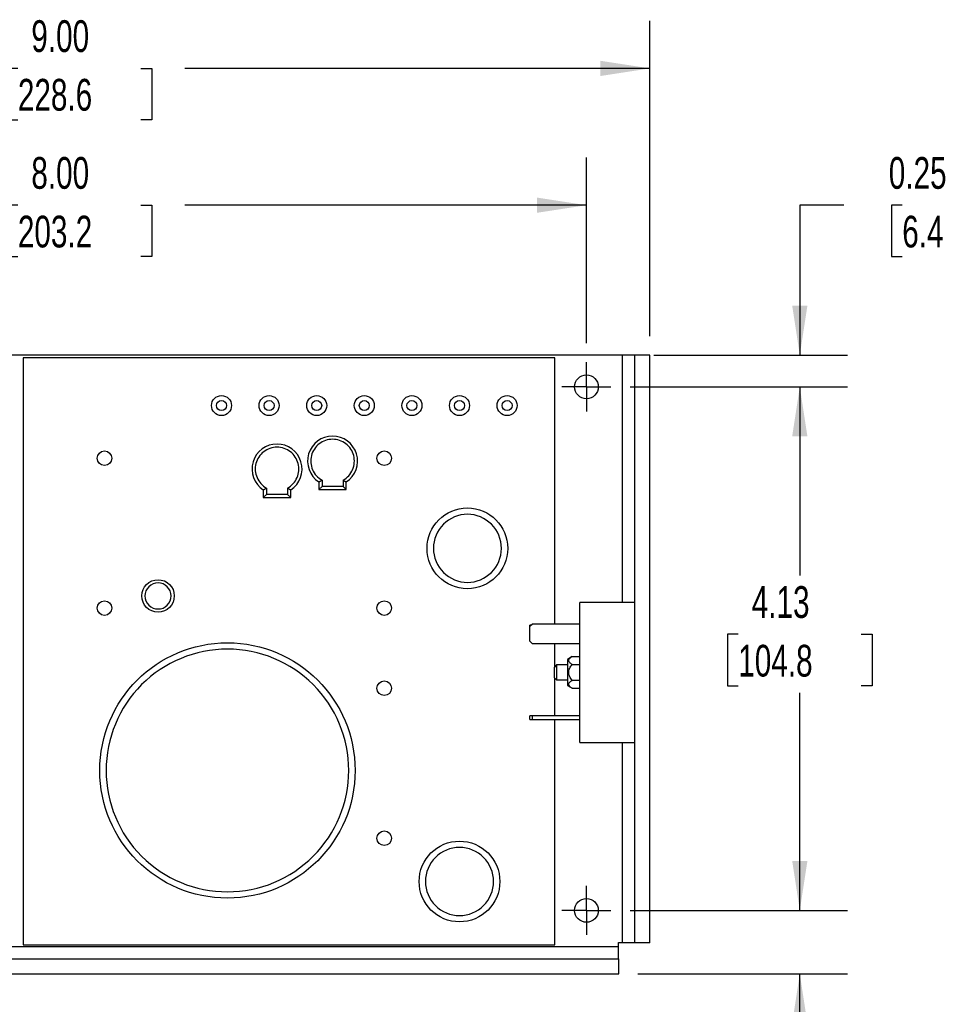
# Model space of a CAD drawing. Header units: inches. Extents: x 0.7 to 32.2, y 0.7 to 24.8.
# Tile 6 of 16: x 14.3 to 21.6, y 9.6 to 17.4. Entities that reach past the tile are written whole.
import ezdxf

# ---------------------------------------------------------------- set-up
doc = ezdxf.new("R2010")
doc.units = ezdxf.units.IN
doc.header["$LTSCALE"] = 3
doc.header["$MEASUREMENT"] = 0
doc.linetypes.add('CENTERX2', pattern=[0.8, 0.5, -0.1, 0.1, -0.1])
doc.layers.add('CENTER', color=40, linetype='CENTERX2')
doc.layers.add('DIMENSIONS', color=140, linetype='Continuous', lineweight=25)
doc.styles.add('SLDTEXTSTYLE0', font='TXT', dxfattribs={"width": 0.7})
doc.dimstyles.new('SLDDIMSTYLE0', dxfattribs={"dimtxt": 0.254883, "dimasz": 0.39, "dimexe": 0, "dimexo": 0.0625, "dimgap": 0.063721, "dimtad": 0, "dimtih": 1, "dimtoh": 1, "dimrnd": 1e-09, "dimzin": 12, "dimdsep": 46, "dimtxsty": 'SLDTEXTSTYLE0', "dimsah": 1, "dimcen": 0.09, "dimadec": 0, "dimazin": 3, "dimtfac": 1, "dimtofl": 0, "dimtmove": 0, "dimatfit": 3, "dimfxl": 0, "dimfrac": 2, "dimtolj": 1, "dimtzin": 12, "dimarcsym": 0})
doc.dimstyles.new('SLDDIMSTYLE1', dxfattribs={"dimtxt": 0.254883, "dimasz": 0.39, "dimexe": 0, "dimexo": 0.0625, "dimgap": 0.063721, "dimtad": 0, "dimtih": 1, "dimtoh": 1, "dimrnd": 1e-09, "dimzin": 0, "dimdsep": 46, "dimtxsty": 'SLDTEXTSTYLE0', "dimsah": 1, "dimcen": 0.09, "dimadec": 0, "dimazin": 0, "dimtfac": 1, "dimtmove": 0, "dimatfit": 0, "dimfxl": 0, "dimfrac": 2, "dimtolj": 1, "dimtzin": 12, "dimarcsym": 0})
doc.dimstyles.new('SLDDIMSTYLE2', dxfattribs={"dimtxt": 0.254883, "dimasz": 0.39, "dimexe": 0, "dimexo": 0.0625, "dimgap": 0.063721, "dimtad": 0, "dimtih": 1, "dimtoh": 1, "dimrnd": 1e-09, "dimdsep": 46, "dimtxsty": 'SLDTEXTSTYLE0', "dimsah": 1, "dimcen": 0.09, "dimadec": 0, "dimazin": 2, "dimtfac": 1, "dimtmove": 0, "dimatfit": 0, "dimfxl": 0, "dimfrac": 2, "dimtolj": 1, "dimtzin": 12, "dimarcsym": 0})
doc.dimstyles.new('SLDDIMSTYLE3', dxfattribs={"dimtxt": 0.254883, "dimasz": 0.39, "dimexe": 0, "dimexo": 0.0625, "dimgap": 0.063721, "dimtad": 0, "dimtih": 1, "dimtoh": 1, "dimrnd": 1e-09, "dimzin": 4, "dimdsep": 46, "dimtxsty": 'SLDTEXTSTYLE0', "dimsah": 1, "dimcen": 0.09, "dimadec": 0, "dimazin": 1, "dimtfac": 1, "dimtofl": 0, "dimtmove": 0, "dimatfit": 3, "dimfxl": 0, "dimfrac": 2, "dimtolj": 1, "dimtzin": 12, "dimarcsym": 0})

# ---------------------------------------------------------------- blocks, each defined once
blk = doc.blocks.new('_D')
at = {"layer": 'DIMENSIONS'}
for p, q in [((19.099, 14.4625), (20.8116, 14.4625)), ((20.4366, 14.4625), (20.4366, 12.9748)), ((19.9519, 12.5127), (19.8663, 12.5127)), ((19.8663, 12.5127), (19.8663, 12.1076)), ((20.9213, 12.5127), (21.0069, 12.5127)), ((21.0069, 12.5127), (21.0069, 12.1076)), ((19.8663, 12.1076), (19.9519, 12.1076)), ((21.0069, 12.1076), (20.9213, 12.1076)), ((20.4366, 10.3375), (20.4366, 12.0505)), ((19.099, 10.3375), (20.8116, 10.3375))]:
    blk.add_line(p, q, dxfattribs=at)
for points in [[(20.4366, 14.4625), (20.3766, 14.0725), (20.4966, 14.0725)], [(20.4366, 10.3375), (20.4966, 10.7275), (20.3766, 10.7275)]]:
    blk.add_solid(points, dxfattribs=at)
at = {"layer": 'DIMENSIONS', "char_height": 0.25, "attachment_point": 1, "style": 'SLDTEXTSTYLE0'}
for s, insert in [('4.13', (20.0579, 12.892)), ('104.8', (19.9519, 12.4298))]:
    blk.add_mtext(s, dxfattribs=dict(at, insert=insert))
blk = doc.blocks.new('_D_1')
at = {"layer": 'DIMENSIONS'}
for p, q in [((20.4366, 10.3375), (20.4366, 11.0875)), ((19.099, 10.3375), (20.8116, 10.3375)), ((19.161, 9.8375), (20.8116, 9.8375)), ((20.4366, 8.9727), (20.4366, 9.8375)), ((20.7315, 8.9727), (20.4366, 8.9727)), ((21.191, 8.9727), (21.1054, 8.9727)), ((21.1054, 8.9727), (21.1054, 8.5676)), ((21.9484, 8.9727), (22.034, 8.9727)), ((22.034, 8.9727), (22.034, 8.5676)), ((21.1054, 8.5676), (21.191, 8.5676)), ((22.034, 8.5676), (21.9484, 8.5676))]:
    blk.add_line(p, q, dxfattribs=at)
for points in [[(20.4366, 10.3375), (20.4966, 10.7275), (20.3766, 10.7275)], [(20.4366, 9.8375), (20.3766, 9.4475), (20.4966, 9.4475)]]:
    blk.add_solid(points, dxfattribs=at)
at = {"layer": 'DIMENSIONS', "char_height": 0.25, "attachment_point": 1, "style": 'SLDTEXTSTYLE0'}
for s, insert in [('0.50', (21.191, 9.352)), ('12.7', (21.191, 8.8899))]:
    blk.add_mtext(s, dxfattribs=dict(at, insert=insert))
blk = doc.blocks.new('_D_2')
at = {"layer": 'DIMENSIONS'}
for p, q in [((20.7842, 15.8936), (20.4366, 15.8936)), ((20.4366, 15.8936), (20.4366, 14.7125)), ((21.2437, 15.8936), (21.1582, 15.8936)), ((21.1582, 15.8936), (21.1582, 15.4885)), ((21.7891, 15.8936), (21.8747, 15.8936)), ((21.8747, 15.8936), (21.8747, 15.4885)), ((21.1582, 15.4885), (21.2437, 15.4885)), ((21.8747, 15.4885), (21.7891, 15.4885)), ((19.2874, 14.7125), (20.8116, 14.7125)), ((19.099, 14.4625), (20.8116, 14.4625)), ((20.4366, 14.4625), (20.4366, 13.7125))]:
    blk.add_line(p, q, dxfattribs=at)
for points in [[(20.4366, 14.7125), (20.4966, 15.1025), (20.3766, 15.1025)], [(20.4366, 14.4625), (20.3766, 14.0725), (20.4966, 14.0725)]]:
    blk.add_solid(points, dxfattribs=at)
at = {"layer": 'DIMENSIONS', "char_height": 0.25, "attachment_point": 1, "style": 'SLDTEXTSTYLE0'}
for s, insert in [('0.25', (21.1377, 16.2729)), ('6.4', (21.2437, 15.8108))]:
    blk.add_mtext(s, dxfattribs=dict(at, insert=insert))
blk = doc.blocks.new('_D_3')
at = {"layer": 'DIMENSIONS'}
for p, q in [((10.7555, 14.806), (10.7555, 16.2686)), ((18.7555, 14.806), (18.7555, 16.2686)), ((10.7555, 15.8936), (13.9307, 15.8936)), ((14.2761, 15.8936), (14.1905, 15.8936)), ((14.1905, 15.8936), (14.1905, 15.4885)), ((15.2455, 15.8936), (15.3311, 15.8936)), ((15.3311, 15.8936), (15.3311, 15.4885)), ((18.7555, 15.8936), (15.5909, 15.8936)), ((14.1905, 15.4885), (14.2761, 15.4885)), ((15.3311, 15.4885), (15.2455, 15.4885))]:
    blk.add_line(p, q, dxfattribs=at)
for points in [[(10.7555, 15.8936), (11.1455, 15.8336), (11.1455, 15.9536)], [(18.7555, 15.8936), (18.3655, 15.9536), (18.3655, 15.8336)]]:
    blk.add_solid(points, dxfattribs=at)
at = {"layer": 'DIMENSIONS', "char_height": 0.25, "attachment_point": 1, "style": 'SLDTEXTSTYLE0'}
for s, insert in [('8.00', (14.3821, 16.2729)), ('203.2', (14.2761, 15.8108))]:
    blk.add_mtext(s, dxfattribs=dict(at, insert=insert))
blk = doc.blocks.new('_D_4')
at = {"layer": 'DIMENSIONS'}
for p, q in [((10.2555, 14.8625), (10.2555, 17.3464)), ((19.2555, 14.8625), (19.2555, 17.3464)), ((10.2555, 16.9714), (13.9307, 16.9714)), ((14.2761, 16.9714), (14.1905, 16.9714)), ((14.1905, 16.9714), (14.1905, 16.5663)), ((15.2455, 16.9714), (15.3311, 16.9714)), ((15.3311, 16.9714), (15.3311, 16.5663)), ((19.2555, 16.9714), (15.5909, 16.9714)), ((14.1905, 16.5663), (14.2761, 16.5663)), ((15.3311, 16.5663), (15.2455, 16.5663))]:
    blk.add_line(p, q, dxfattribs=at)
for points in [[(10.2555, 16.9714), (10.6455, 16.9114), (10.6455, 17.0314)], [(19.2555, 16.9714), (18.8655, 17.0314), (18.8655, 16.9114)]]:
    blk.add_solid(points, dxfattribs=at)
at = {"layer": 'DIMENSIONS', "char_height": 0.25, "attachment_point": 1, "style": 'SLDTEXTSTYLE0'}
for s, insert in [('9.00', (14.3821, 17.3507)), ('228.6', (14.2761, 16.8886))]:
    blk.add_mtext(s, dxfattribs=dict(at, insert=insert))
blk = doc.blocks.new('SW_CENTERMARKSYMBOL_0')
at = {"layer": 'CENTER', "color": 0}
for p, q in [((0, 0.1), (0, 0.1935)), ((0, 0), (0, 0.1)), ((-0.1, 0), (-0.1935, 0)), ((0, 0), (-0.1, 0)), ((0, 0), (0, -0.1)), ((0, 0), (0.1, 0)), ((0.1, 0), (0.1935, 0)), ((0, -0.1), (0, -0.1935))]:
    blk.add_line(p, q, dxfattribs=at)
blk = doc.blocks.new('SW_CENTERMARKSYMBOL_1')
at = {"layer": 'CENTER', "color": 0}
for p, q in [((0, 0.1), (0, 0.1935)), ((0, 0), (0, 0.1)), ((-0.1, 0), (-0.1935, 0)), ((0, 0), (-0.1, 0)), ((0, 0), (0, -0.1)), ((0, 0), (0.1, 0)), ((0.1, 0), (0.1935, 0)), ((0, -0.1), (0, -0.1935))]:
    blk.add_line(p, q, dxfattribs=at)

msp = doc.modelspace()

# ---------------------------------------------------------------- linework, layer by layer
for p, q in [((19.0389, 14.7125), (10.472, 14.7125)), ((14.318, 14.69), (14.318, 10.065)), ((18.5055, 14.69), (14.318, 14.69)), ((18.5055, 12.5956), (18.5055, 14.69)), ((19.1374, 14.7125), (19.0389, 14.7125)), ((19.0389, 12.7637), (19.0389, 14.7125)), ((19.1374, 10.082), (19.1374, 14.7125)), ((19.2555, 14.7125), (19.1374, 14.7125)), ((19.2555, 10.082), (19.2555, 14.7125)), ((16.2348, 13.6647), (16.2348, 13.6151)), ((16.4011, 13.6647), (16.4011, 13.6151)), ((16.6473, 13.7131), (16.6473, 13.6526)), ((16.6723, 13.6776), (16.6473, 13.6526)), ((16.6723, 13.7272), (16.6723, 13.6776)), ((16.8386, 13.6776), (16.6723, 13.6776)), ((16.8386, 13.7272), (16.8386, 13.6776)), ((16.8636, 13.6526), (16.8386, 13.6776)), ((16.8636, 13.6526), (16.8636, 13.7131)), ((16.2098, 13.6506), (16.2098, 13.5901)), ((16.2348, 13.6151), (16.2098, 13.5901)), ((16.2098, 13.5901), (16.4261, 13.5901)), ((16.4011, 13.6151), (16.2348, 13.6151)), ((16.4261, 13.5901), (16.4011, 13.6151)), ((16.4261, 13.5901), (16.4261, 13.6506)), ((16.6473, 13.6526), (16.8636, 13.6526)), ((18.7043, 11.6613), (18.7043, 12.7637)), ((19.1374, 12.7637), (18.7043, 12.7637)), ((18.3106, 12.5756), (18.3306, 12.5956)), ((18.3106, 12.5756), (18.3106, 12.5841)), ((18.3192, 12.5841), (18.3106, 12.5841)), ((18.3106, 12.4581), (18.3106, 12.5756)), ((18.3306, 12.5956), (18.7043, 12.5956)), ((18.3306, 12.4381), (18.3106, 12.4581)), ((18.7043, 12.4381), (18.3306, 12.4381)), ((18.5055, 12.2567), (18.5055, 12.4381)), ((18.6439, 12.3374), (18.6066, 12.3153)), ((18.644, 12.3375), (18.7043, 12.3375)), ((18.5204, 12.2715), (18.5004, 12.2515)), ((18.6066, 12.2715), (18.5204, 12.2715)), ((18.5204, 12.2715), (18.5204, 12.2125)), ((18.6066, 12.3153), (18.6066, 12.2125)), ((18.644, 12.275), (18.7043, 12.275)), ((18.5004, 12.2515), (18.5004, 12.2125)), ((18.5004, 12.2125), (18.5004, 12.1734)), ((18.5204, 12.2125), (18.5204, 12.1534)), ((18.6066, 12.2125), (18.6066, 12.1096)), ((18.5004, 12.1734), (18.5204, 12.1534)), ((18.5055, 11.8704), (18.5055, 12.1683)), ((18.5204, 12.1534), (18.6066, 12.1534)), ((18.6066, 12.1096), (18.644, 12.0875)), ((18.7043, 12.15), (18.644, 12.15)), ((18.644, 12.0875), (18.7043, 12.0875)), ((18.3106, 11.8408), (18.3106, 11.8704)), ((18.3306, 11.8704), (18.3106, 11.8704)), ((18.7043, 11.8704), (18.3306, 11.8704)), ((18.3306, 11.8408), (18.3306, 11.8704)), ((18.3106, 11.8408), (18.3306, 11.8408)), ((18.3306, 11.8408), (18.7043, 11.8408)), ((18.5055, 10.065), (18.5055, 11.8408)), ((18.7043, 11.6613), (19.1374, 11.6613)), ((19.0389, 10.0836), (19.0389, 11.6613)), ((10.5015, 10.054), (19.0094, 10.054)), ((14.318, 10.065), (18.5055, 10.065)), ((19.0094, 10.054), (19.0094, 10.0836)), ((19.0094, 10.0836), (19.0389, 10.0836)), ((19.0094, 9.9556), (19.0094, 10.054)), ((19.0389, 10.0836), (19.1374, 10.0836)), ((19.2555, 10.082), (19.1374, 10.082)), ((10.5, 9.9556), (19.011, 9.9556)), ((19.011, 9.8375), (19.011, 9.9556)), ((10.5, 9.8375), (19.011, 9.8375))]:
    msp.add_line(p, q)
for centre, radius in [((18.7555, 14.4625), 0.0935), ((15.8805, 14.315), 0.0787), ((15.8805, 14.315), 0.0394), ((16.2555, 14.315), 0.0787), ((16.2555, 14.315), 0.0394), ((16.6305, 14.315), 0.0787), ((16.6305, 14.315), 0.0394), ((17.0055, 14.315), 0.0787), ((17.0055, 14.315), 0.0394), ((17.3805, 14.315), 0.0787), ((17.3805, 14.315), 0.0394), ((17.7555, 14.315), 0.0787), ((17.7555, 14.315), 0.0394), ((18.1305, 14.315), 0.0787), ((18.1305, 14.315), 0.0394), ((14.9586, 13.9), 0.0575), ((17.1625, 13.9), 0.0575), ((17.818, 13.19), 0.3179), ((15.3805, 12.815), 0.128), ((14.9586, 12.7189), 0.0575), ((17.1625, 12.7189), 0.0575), ((15.9272, 11.44), 1.0059), ((17.1625, 12.0875), 0.0575), ((17.1625, 10.9064), 0.0575), ((17.7555, 10.565), 0.3179), ((18.7555, 10.3375), 0.0935)]:
    msp.add_circle(centre, radius)
for centre in [(16.7555, 13.8775), (16.318, 13.815)]:
    msp.add_arc(centre, 0.1969, 303.32953, 236.67047)
for points, knots in [([(16.8386, 13.7272), (16.872, 13.7456), (16.8983, 13.7746), (16.9284, 13.8446), (16.9314, 13.8836), (16.9124, 13.9574), (16.8908, 13.9901), (16.8306, 14.0367), (16.7936, 14.0494), (16.7174, 14.0494), (16.6804, 14.0367), (16.6201, 13.9901), (16.5986, 13.9574), (16.5796, 13.8836), (16.5826, 13.8446), (16.6127, 13.7746), (16.639, 13.7456), (16.6723, 13.7272)], [0, 0, 0, 0, 0.125, 0.125, 0.25, 0.25, 0.375, 0.375, 0.5, 0.5, 0.625, 0.625, 0.75, 0.75, 0.875, 0.875, 1, 1, 1, 1]), ([(16.4011, 13.6647), (16.4345, 13.6831), (16.4608, 13.7121), (16.4909, 13.7821), (16.4939, 13.8211), (16.4749, 13.8949), (16.4533, 13.9276), (16.3931, 13.9742), (16.3561, 13.9869), (16.2799, 13.9869), (16.2429, 13.9742), (16.1826, 13.9276), (16.1611, 13.8949), (16.1421, 13.8211), (16.1451, 13.7821), (16.1752, 13.7121), (16.2015, 13.6831), (16.2348, 13.6647)], [0, 0, 0, 0, 0.125, 0.125, 0.25, 0.25, 0.375, 0.375, 0.5, 0.5, 0.625, 0.625, 0.75, 0.75, 0.875, 0.875, 1, 1, 1, 1]), ([(16.2098, 13.6506), (16.2099, 13.6506), (16.2099, 13.6506), (16.2104, 13.6509), (16.2113, 13.6513), (16.2124, 13.652), (16.2139, 13.6528), (16.2157, 13.6538), (16.2184, 13.6553), (16.2225, 13.6575), (16.2283, 13.6608), (16.2326, 13.6633), (16.2348, 13.6647)], [0, 0, 0, 0, 0.068058, 0.136875, 0.206706, 0.277784, 0.350315, 0.424474, 0.500402, 0.646893, 0.81356, 1, 1, 1, 1]), ([(16.4011, 13.6647), (16.4021, 13.6641), (16.4041, 13.6629), (16.4069, 13.6613), (16.4096, 13.6597), (16.4121, 13.6583), (16.4143, 13.6571), (16.4164, 13.6559), (16.4189, 13.6545), (16.4217, 13.653), (16.4242, 13.6516), (16.4258, 13.6507), (16.426, 13.6506), (16.4261, 13.6506)], [0, 0, 0, 0, 0.082417, 0.161263, 0.236481, 0.308027, 0.375866, 0.439984, 0.500388, 0.631887, 0.758305, 0.8806, 1, 1, 1, 1]), ([(16.6473, 13.7131), (16.6474, 13.7131), (16.6474, 13.7131), (16.6479, 13.7134), (16.6488, 13.7138), (16.6499, 13.7145), (16.6514, 13.7153), (16.6532, 13.7163), (16.6559, 13.7178), (16.66, 13.72), (16.6658, 13.7233), (16.6701, 13.7258), (16.6723, 13.7272)], [0, 0, 0, 0, 0.068058, 0.136875, 0.206706, 0.277784, 0.350315, 0.424474, 0.500402, 0.646893, 0.81356, 1, 1, 1, 1]), ([(16.8386, 13.7272), (16.8396, 13.7266), (16.8416, 13.7254), (16.8444, 13.7238), (16.8471, 13.7222), (16.8496, 13.7208), (16.8518, 13.7196), (16.8539, 13.7184), (16.8564, 13.717), (16.8592, 13.7155), (16.8617, 13.7141), (16.8633, 13.7132), (16.8635, 13.7131), (16.8636, 13.7131)], [0, 0, 0, 0, 0.082417, 0.161263, 0.236481, 0.308027, 0.375866, 0.439984, 0.500388, 0.631887, 0.758305, 0.8806, 1, 1, 1, 1]), ([(18.0859, 13.19), (18.0859, 13.119), (18.0577, 13.0508), (17.9572, 12.9504), (17.889, 12.9221), (17.7469, 12.9221), (17.6788, 12.9504), (17.5783, 13.0508), (17.5501, 13.119), (17.5501, 13.2611), (17.5783, 13.3292), (17.6788, 13.4297), (17.7469, 13.458), (17.889, 13.458), (17.9572, 13.4297), (18.0577, 13.3292), (18.0859, 13.2611), (18.0859, 13.19)], [0, 0, 0, 0, 0.125, 0.125, 0.25, 0.25, 0.375, 0.375, 0.5, 0.5, 0.625, 0.625, 0.75, 0.75, 0.875, 0.875, 1, 1, 1, 1]), ([(15.4834, 12.815), (15.4834, 12.7877), (15.4726, 12.7616), (15.434, 12.7229), (15.4078, 12.7121), (15.3532, 12.7121), (15.327, 12.7229), (15.2884, 12.7616), (15.2775, 12.7877), (15.2775, 12.8424), (15.2884, 12.8685), (15.327, 12.9072), (15.3532, 12.918), (15.4078, 12.918), (15.434, 12.9072), (15.4726, 12.8685), (15.4834, 12.8424), (15.4834, 12.815)], [0, 0, 0, 0, 0.125, 0.125, 0.25, 0.25, 0.375, 0.375, 0.5, 0.5, 0.625, 0.625, 0.75, 0.75, 0.875, 0.875, 1, 1, 1, 1]), ([(16.8831, 11.44), (16.8831, 11.1865), (16.7824, 10.9434), (16.4238, 10.5849), (16.1807, 10.4841), (15.6737, 10.4841), (15.4305, 10.5849), (15.072, 10.9434), (14.9713, 11.1865), (14.9713, 11.6936), (15.072, 11.9367), (15.4305, 12.2952), (15.6737, 12.396), (16.1807, 12.396), (16.4238, 12.2952), (16.7824, 11.9367), (16.8831, 11.6936), (16.8831, 11.44)], [0, 0, 0, 0, 0.125, 0.125, 0.25, 0.25, 0.375, 0.375, 0.5, 0.5, 0.625, 0.625, 0.75, 0.75, 0.875, 0.875, 1, 1, 1, 1]), ([(18.644, 12.275), (18.6364, 12.2795), (18.6296, 12.2842), (18.6218, 12.292), (18.6196, 12.2947), (18.6166, 12.3004), (18.6157, 12.3033), (18.6157, 12.3092), (18.6165, 12.312), (18.6195, 12.3177), (18.6217, 12.3204), (18.6295, 12.3282), (18.6364, 12.333), (18.644, 12.3375)], [0, 0, 0, 0, 0.25, 0.25, 0.375, 0.375, 0.5, 0.5, 0.625, 0.625, 0.75, 0.75, 1, 1, 1, 1]), ([(18.644, 12.15), (18.6364, 12.1589), (18.6296, 12.1683), (18.6218, 12.184), (18.6196, 12.1895), (18.6166, 12.2007), (18.6157, 12.2066), (18.6157, 12.2183), (18.6165, 12.224), (18.6195, 12.2354), (18.6217, 12.2409), (18.6295, 12.2565), (18.6364, 12.266), (18.644, 12.275)], [0, 0, 0, 0, 0.25, 0.25, 0.375, 0.375, 0.5, 0.5, 0.625, 0.625, 0.75, 0.75, 1, 1, 1, 1]), ([(18.644, 12.0875), (18.6364, 12.0919), (18.6296, 12.0966), (18.6218, 12.1045), (18.6196, 12.1072), (18.6166, 12.1128), (18.6157, 12.1158), (18.6157, 12.1216), (18.6165, 12.1245), (18.6195, 12.1302), (18.6217, 12.1329), (18.6295, 12.1407), (18.6364, 12.1455), (18.644, 12.15)], [0, 0, 0, 0, 0.25, 0.25, 0.375, 0.375, 0.5, 0.5, 0.625, 0.625, 0.75, 0.75, 1, 1, 1, 1]), ([(18.0234, 10.565), (18.0234, 10.494), (17.9952, 10.4258), (17.8947, 10.3254), (17.8265, 10.2971), (17.6844, 10.2971), (17.6163, 10.3254), (17.5158, 10.4258), (17.4876, 10.494), (17.4876, 10.6361), (17.5158, 10.7042), (17.6163, 10.8047), (17.6844, 10.833), (17.8265, 10.833), (17.8947, 10.8047), (17.9952, 10.7042), (18.0234, 10.6361), (18.0234, 10.565)], [0, 0, 0, 0, 0.125, 0.125, 0.25, 0.25, 0.375, 0.375, 0.5, 0.5, 0.625, 0.625, 0.75, 0.75, 0.875, 0.875, 1, 1, 1, 1])]:
    msp.add_open_spline(points, degree=3, knots=knots)

# ---------------------------------------------------------------- block references
at = {"layer": 'CENTER'}
for name, p in [('SW_CENTERMARKSYMBOL_0', (18.7555, 14.4625)), ('SW_CENTERMARKSYMBOL_1', (18.7555, 10.3375))]:
    msp.add_blockref(name, p, dxfattribs=at)

# ---------------------------------------------------------------- dimensions: what is measured, and where the dimension line sits
at = {"layer": 'DIMENSIONS'}
for base, p1, p2, picture, middle in [((19.2555, 16.9714), (10.2555, 14.7125), (19.2555, 14.7125), '_D_4', (14.7608, 16.9714)), ((10.7555, 15.8936), (18.7555, 14.656), (10.7555, 14.656), '_D_3', (14.7608, 15.8936))]:
    dim = msp.add_linear_dim(base=base, p1=p1, p2=p2, dimstyle='SLDDIMSTYLE3', dxfattribs=at)
    dim.commit()
    dim.dimension.update_dxf_attribs({"geometry": picture, "text_midpoint": middle, "dimtype": 160})
for base, p1, p2, dimstyle, picture, middle in [((20.4366, 14.7125), (18.949, 14.4625), (19.1374, 14.7125), 'SLDDIMSTYLE2', '_D_2', (20.4366, 15.8936)), ((20.4365917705, 10.3374871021), (18.9489892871, 14.4624871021), (18.9489892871, 10.3374871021), 'SLDDIMSTYLE0', '_D', (20.4365917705, 12.5126745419)), ((20.4366, 9.8375), (18.949, 10.3375), (19.011, 9.8375), 'SLDDIMSTYLE1', '_D_1', (20.4366, 8.9727))]:
    dim = msp.add_linear_dim(base=base, p1=p1, p2=p2, angle=90, dimstyle=dimstyle, dxfattribs=at)
    dim.commit()
    dim.dimension.update_dxf_attribs({"geometry": picture, "text_midpoint": middle, "dimtype": 160})

doc.saveas('drawing.dxf')
